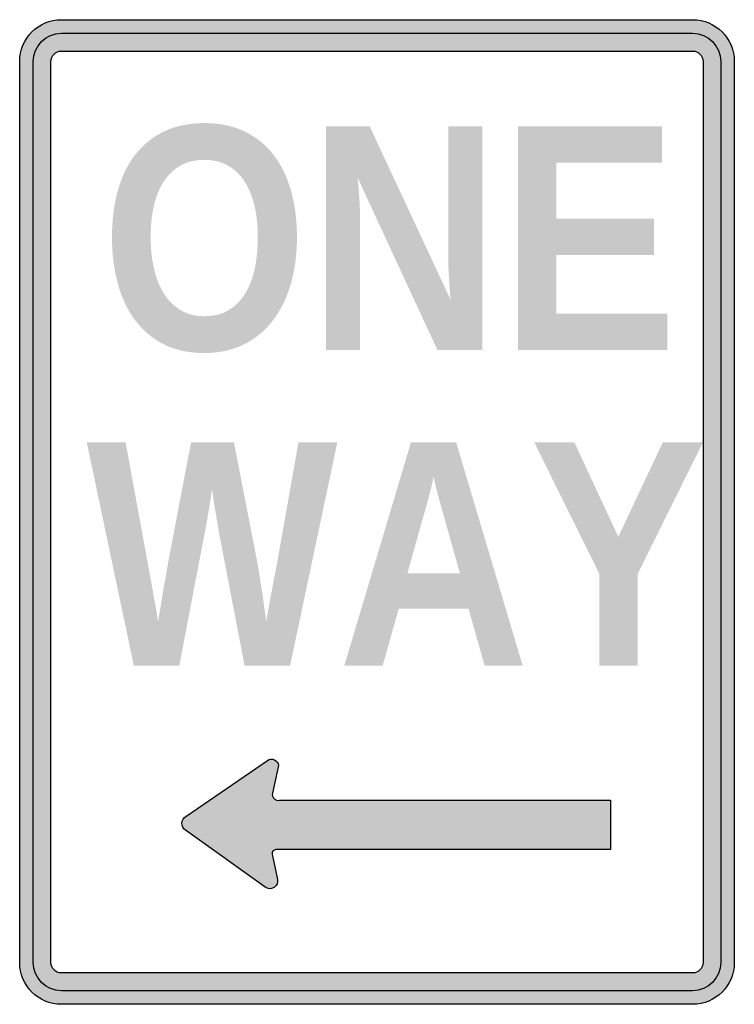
# Model space of a CAD drawing. Header units: inches. Extents: x -10.9 to 10.9, y -15 to 15.
import ezdxf

# ---------------------------------------------------------------- set-up
doc = ezdxf.new("R2010")
doc.units = ezdxf.units.IN
doc.header["$MEASUREMENT"] = 0

msp = doc.modelspace()

# ---------------------------------------------------------------- hatches: boundary and pattern name
h = msp.add_hatch(color=7)
edge = h.paths.add_edge_path()
edge.add_spline(control_points=[(-10.894, 13.728), (-10.894, 14.431), (-10.325, 15), (-9.623, 15)], knot_values=[0, 0, 0, 0, 1, 1, 1, 1], degree=3, periodic=0)
edge.add_line((-9.623, 15), (9.623, 15))
edge.add_spline(control_points=[(9.623, 15), (10.325, 15), (10.894, 14.431), (10.894, 13.728)], knot_values=[0, 0, 0, 0, 1, 1, 1, 1], degree=3, periodic=0)
edge.add_line((10.894, 13.728), (10.894, -13.728))
edge.add_spline(control_points=[(10.894, -13.728), (10.894, -14.431), (10.325, -15), (9.623, -15)], knot_values=[0, 0, 0, 0, 1, 1, 1, 1], degree=3, periodic=0)
edge.add_line((9.623, -15), (-9.623, -15))
edge.add_spline(control_points=[(-9.623, -15), (-10.325, -15), (-10.894, -14.431), (-10.894, -13.728)], knot_values=[0, 0, 0, 0, 1, 1, 1, 1], degree=3, periodic=0)
edge.add_line((-10.894, -13.728), (-10.894, 13.728))
edge = h.paths.add_edge_path(flags=0)
edge.add_spline(control_points=[(-9.94, 13.728), (-9.94, 13.813), (-9.907, 13.894), (-9.847, 13.953), (-9.788, 14.013), (-9.707, 14.046), (-9.623, 14.046)], knot_values=[0, 0, 0, 0, 1, 1, 1, 2, 2, 2, 2], degree=3, periodic=0)
edge.add_line((-9.623, 14.046), (9.623, 14.046))
edge.add_spline(control_points=[(9.623, 14.046), (9.707, 14.046), (9.788, 14.013), (9.847, 13.953), (9.907, 13.894), (9.94, 13.813), (9.94, 13.728)], knot_values=[0, 0, 0, 0, 1, 1, 1, 2, 2, 2, 2], degree=3, periodic=0)
edge.add_line((9.94, 13.728), (9.94, -13.728))
edge.add_spline(control_points=[(9.94, -13.728), (9.94, -13.813), (9.907, -13.894), (9.847, -13.953), (9.788, -14.013), (9.707, -14.046), (9.623, -14.046)], knot_values=[0, 0, 0, 0, 1, 1, 1, 2, 2, 2, 2], degree=3, periodic=0)
edge.add_line((9.623, -14.046), (-9.623, -14.046))
edge.add_spline(control_points=[(-9.623, -14.046), (-9.798, -14.046), (-9.94, -13.904), (-9.94, -13.728)], knot_values=[0, 0, 0, 0, 1, 1, 1, 1], degree=3, periodic=0)
edge.add_line((-9.94, -13.728), (-9.94, 13.728))
h = msp.add_hatch(color=7)
edge = h.paths.add_edge_path()
edge.add_line((9.623, 14.587), (-9.623, 14.587))
edge.add_spline(control_points=[(-9.623, 14.587), (-9.85, 14.587), (-10.068, 14.496), (-10.229, 14.335), (-10.39, 14.174), (-10.481, 13.956), (-10.481, 13.728)], knot_values=[0, 0, 0, 0, 1, 1, 1, 2, 2, 2, 2], degree=3, periodic=0)
edge.add_line((-10.481, 13.728), (-10.481, -13.728))
edge.add_spline(control_points=[(-10.481, -13.728), (-10.481, -13.956), (-10.39, -14.174), (-10.229, -14.335), (-10.068, -14.496), (-9.85, -14.587), (-9.623, -14.587)], knot_values=[0, 0, 0, 0, 1, 1, 1, 2, 2, 2, 2], degree=3, periodic=0)
edge.add_line((-9.623, -14.587), (9.623, -14.587))
edge.add_spline(control_points=[(9.623, -14.587), (9.85, -14.587), (10.068, -14.496), (10.229, -14.335), (10.39, -14.174), (10.481, -13.956), (10.481, -13.728)], knot_values=[0, 0, 0, 0, 1, 1, 1, 2, 2, 2, 2], degree=3, periodic=0)
edge.add_line((10.481, -13.728), (10.481, 13.728))
edge.add_spline(control_points=[(10.481, 13.728), (10.481, 13.956), (10.39, 14.174), (10.229, 14.335), (10.068, 14.496), (9.85, 14.587), (9.623, 14.587)], knot_values=[0, 0, 0, 0, 1, 1, 1, 2, 2, 2, 2], degree=3, periodic=0)
edge = h.paths.add_edge_path(flags=0)
edge.add_spline(control_points=[(9.623, 14.046), (9.798, 14.046), (9.94, 13.904), (9.94, 13.728)], knot_values=[0, 0, 0, 0, 1, 1, 1, 1], degree=3, periodic=0)
edge.add_line((9.94, 13.728), (9.94, -13.728))
edge.add_spline(control_points=[(9.94, -13.728), (9.94, -13.904), (9.798, -14.046), (9.623, -14.046)], knot_values=[0, 0, 0, 0, 1, 1, 1, 1], degree=3, periodic=0)
edge.add_line((9.623, -14.046), (-9.623, -14.046))
edge.add_spline(control_points=[(-9.623, -14.046), (-9.798, -14.046), (-9.94, -13.904), (-9.94, -13.728)], knot_values=[0, 0, 0, 0, 1, 1, 1, 1], degree=3, periodic=0)
edge.add_line((-9.94, -13.728), (-9.94, 13.728))
edge.add_spline(control_points=[(-9.94, 13.728), (-9.94, 13.904), (-9.798, 14.046), (-9.623, 14.046)], knot_values=[0, 0, 0, 0, 1, 1, 1, 1], degree=3, periodic=0)
edge.add_line((-9.623, 14.046), (9.623, 14.046))
h = msp.add_hatch(color=7)
edge = h.paths.add_edge_path()
edge.add_spline(control_points=[(-2.441, 8.376), (-2.441, 7.844), (-2.506, 7.361), (-2.634, 6.926), (-2.763, 6.491), (-2.949, 6.119), (-3.192, 5.81), (-3.436, 5.501), (-3.732, 5.263), (-4.081, 5.095), (-4.431, 4.928), (-4.826, 4.844), (-5.268, 4.844), (-5.735, 4.844), (-6.144, 4.932), (-6.495, 5.107), (-6.846, 5.283), (-7.139, 5.528), (-7.374, 5.842), (-7.609, 6.156), (-7.786, 6.529), (-7.903, 6.96), (-8.021, 7.392), (-8.08, 7.864), (-8.08, 8.376), (-8.08, 8.907), (-8.018, 9.387), (-7.896, 9.816), (-7.774, 10.244), (-7.592, 10.609), (-7.352, 10.91), (-7.112, 11.211), (-6.818, 11.443), (-6.468, 11.606), (-6.119, 11.768), (-5.717, 11.85), (-5.263, 11.85), (-4.809, 11.85), (-4.406, 11.768), (-4.055, 11.603), (-3.704, 11.439), (-3.409, 11.206), (-3.171, 10.903), (-2.932, 10.6), (-2.751, 10.235), (-2.627, 9.808), (-2.503, 9.382), (-2.441, 8.904), (-2.441, 8.376)], knot_values=[0, 0, 0, 0, 1, 1, 1, 2, 2, 2, 3, 3, 3, 4, 4, 4, 5, 5, 5, 6, 6, 6, 7, 7, 7, 8, 8, 8, 9, 9, 9, 10, 10, 10, 11, 11, 11, 12, 12, 12, 13, 13, 13, 14, 14, 14, 15, 15, 15, 16, 16, 16, 16], degree=3, periodic=0)
edge = h.paths.add_edge_path(flags=0)
edge.add_spline(control_points=[(-3.635, 8.376), (-3.635, 8.733), (-3.669, 9.056), (-3.738, 9.345), (-3.808, 9.633), (-3.911, 9.88), (-4.048, 10.086), (-4.185, 10.292), (-4.354, 10.451), (-4.557, 10.562), (-4.76, 10.673), (-4.995, 10.729), (-5.263, 10.729), (-5.537, 10.729), (-5.775, 10.673), (-5.978, 10.562), (-6.181, 10.451), (-6.352, 10.292), (-6.49, 10.086), (-6.629, 9.88), (-6.732, 9.633), (-6.799, 9.345), (-6.867, 9.056), (-6.901, 8.733), (-6.901, 8.376), (-6.901, 8.021), (-6.866, 7.697), (-6.797, 7.402), (-6.728, 7.108), (-6.624, 6.854), (-6.488, 6.641), (-6.351, 6.429), (-6.18, 6.263), (-5.975, 6.144), (-5.771, 6.024), (-5.535, 5.965), (-5.268, 5.965), (-4.981, 5.965), (-4.735, 6.025), (-4.531, 6.146), (-4.326, 6.267), (-4.157, 6.434), (-4.023, 6.649), (-3.89, 6.863), (-3.792, 7.117), (-3.729, 7.412), (-3.666, 7.707), (-3.635, 8.028), (-3.635, 8.376)], knot_values=[0, 0, 0, 0, 1, 1, 1, 2, 2, 2, 3, 3, 3, 4, 4, 4, 5, 5, 5, 6, 6, 6, 7, 7, 7, 8, 8, 8, 9, 9, 9, 10, 10, 10, 11, 11, 11, 12, 12, 12, 13, 13, 13, 14, 14, 14, 15, 15, 15, 16, 16, 16, 16], degree=3, periodic=0)
h = msp.add_hatch(color=7)
edge = h.paths.add_edge_path()
edge.add_line((1.84, 4.941), (-0.591, 10.183))
edge.add_spline(control_points=[(-0.591, 10.183), (-0.578, 10.041), (-0.565, 9.899), (-0.552, 9.758), (-0.542, 9.635), (-0.534, 9.503), (-0.528, 9.361), (-0.521, 9.22), (-0.518, 9.084), (-0.518, 8.956)], knot_values=[0, 0, 0, 0, 1, 1, 1, 2, 2, 2, 3, 3, 3, 3], degree=3, periodic=0)
edge.add_line((-0.518, 8.956), (-0.518, 4.941))
edge.add_line((-0.518, 4.941), (-1.557, 4.941))
edge.add_line((-1.557, 4.941), (-1.557, 11.748))
edge.add_line((-1.557, 11.748), (-0.223, 11.748))
edge.add_line((-0.223, 11.748), (2.246, 6.462))
edge.add_spline(control_points=[(2.246, 6.462), (2.233, 6.598), (2.221, 6.74), (2.212, 6.888), (2.202, 7.013), (2.193, 7.155), (2.185, 7.313), (2.177, 7.471), (2.173, 7.63), (2.173, 7.791)], knot_values=[0, 0, 0, 0, 1, 1, 1, 2, 2, 2, 3, 3, 3, 3], degree=3, periodic=0)
edge.add_line((2.173, 7.791), (2.173, 11.748))
edge.add_line((2.173, 11.748), (3.212, 11.748))
edge.add_line((3.212, 11.748), (3.212, 4.941))
edge.add_line((3.212, 4.941), (1.84, 4.941))
for points in [[(4.299, 4.941), (4.299, 11.748), (8.691, 11.748), (8.691, 10.647), (5.468, 10.647), (5.468, 8.936), (8.449, 8.936), (8.449, 7.835), (5.468, 7.835), (5.468, 6.042), (8.85, 6.042), (8.85, 4.941), (4.299, 4.941)], [(7.945, -1.892), (7.945, -4.685), (6.781, -4.685), (6.781, -1.892), (4.795, 2.123), (6.018, 2.123), (7.356, -0.756), (8.714, 2.123), (9.936, 2.123), (7.945, -1.892)]]:
    msp.add_hatch(color=7).paths.add_polyline_path(points)
h = msp.add_hatch(color=7)
edge = h.paths.add_edge_path()
edge.add_line((-2.65, -4.685), (-4.037, -4.685))
edge.add_line((-4.037, -4.685), (-4.795, -0.747))
edge.add_spline(control_points=[(-4.795, -0.747), (-4.818, -0.628), (-4.842, -0.486), (-4.868, -0.322)], knot_values=[0, 0, 0, 0, 1, 1, 1, 1], degree=3, periodic=0)
edge.add_line((-4.868, -0.322), (-4.95, 0.157))
edge.add_spline(control_points=[(-4.95, 0.157), (-4.979, 0.334), (-5.005, 0.518), (-5.027, 0.708)], knot_values=[0, 0, 0, 0, 1, 1, 1, 1], degree=3, periodic=0)
edge.add_spline(control_points=[(-5.027, 0.708), (-5.027, 0.708), (-5.056, 0.522), (-5.114, 0.152)], knot_values=[0, 0, 0, 0, 1, 1, 1, 1], degree=3, periodic=0)
edge.add_spline(control_points=[(-5.114, 0.152), (-5.114, 0.152), (-5.127, 0.073), (-5.153, -0.085), (-5.166, -0.169), (-5.18, -0.249), (-5.197, -0.326)], knot_values=[0, 0, 0, 0, 1, 1, 1, 2, 2, 2, 2], degree=3, periodic=0)
edge.add_line((-5.197, -0.326), (-5.235, -0.554))
edge.add_spline(control_points=[(-5.235, -0.554), (-5.248, -0.624), (-5.261, -0.689), (-5.274, -0.747)], knot_values=[0, 0, 0, 0, 1, 1, 1, 1], degree=3, periodic=0)
edge.add_line((-5.274, -0.747), (-6.028, -4.685))
edge.add_line((-6.028, -4.685), (-7.414, -4.685))
edge.add_line((-7.414, -4.685), (-8.849, 2.123))
edge.add_line((-8.849, 2.123), (-7.665, 2.123))
edge.add_line((-7.665, 2.123), (-6.97, -1.665))
edge.add_line((-6.97, -1.665), (-6.859, -2.274))
edge.add_line((-6.859, -2.274), (-6.762, -2.81))
edge.add_spline(control_points=[(-6.762, -2.81), (-6.73, -2.993), (-6.701, -3.169), (-6.675, -3.337)], knot_values=[0, 0, 0, 0, 1, 1, 1, 1], degree=3, periodic=0)
edge.add_line((-6.675, -3.337), (-6.559, -2.641))
edge.add_spline(control_points=[(-6.559, -2.641), (-6.559, -2.641), (-6.543, -2.541), (-6.511, -2.341)], knot_values=[0, 0, 0, 0, 1, 1, 1, 1], degree=3, periodic=0)
edge.add_line((-6.511, -2.341), (-6.453, -2.037))
edge.add_line((-6.453, -2.037), (-6.404, -1.747))
edge.add_line((-6.404, -1.747), (-6.361, -1.501))
edge.add_line((-6.361, -1.501), (-5.67, 2.123))
edge.add_line((-5.67, 2.123), (-4.361, 2.123))
edge.add_line((-4.361, 2.123), (-3.655, -1.501))
edge.add_spline(control_points=[(-3.655, -1.501), (-3.639, -1.578), (-3.625, -1.663), (-3.612, -1.757)], knot_values=[0, 0, 0, 0, 1, 1, 1, 1], degree=3, periodic=0)
edge.add_line((-3.612, -1.757), (-3.563, -2.056))
edge.add_spline(control_points=[(-3.563, -2.056), (-3.547, -2.156), (-3.531, -2.257), (-3.515, -2.358), (-3.499, -2.46), (-3.485, -2.559), (-3.472, -2.655)], knot_values=[0, 0, 0, 0, 1, 1, 1, 2, 2, 2, 2], degree=3, periodic=0)
edge.add_line((-3.472, -2.655), (-3.375, -3.337))
edge.add_spline(control_points=[(-3.375, -3.337), (-3.375, -3.337), (-3.343, -3.15), (-3.278, -2.776)], knot_values=[0, 0, 0, 0, 1, 1, 1, 1], degree=3, periodic=0)
edge.add_spline(control_points=[(-3.278, -2.776), (-3.278, -2.776), (-3.245, -2.596), (-3.177, -2.235), (-3.141, -2.038), (-3.104, -1.848), (-3.066, -1.665)], knot_values=[0, 0, 0, 0, 1, 1, 1, 2, 2, 2, 2], degree=3, periodic=0)
edge.add_line((-3.066, -1.665), (-2.394, 2.123))
edge.add_line((-2.394, 2.123), (-1.21, 2.123))
edge.add_line((-1.21, 2.123), (-2.65, -4.685))
h = msp.add_hatch(color=7)
h.paths.add_polyline_path([(3.283, -4.685), (2.79, -2.945), (0.664, -2.945), (0.171, -4.685), (-0.998, -4.685), (1.036, 2.123), (2.413, 2.123), (4.443, -4.685), (3.283, -4.685)])
edge = h.paths.add_edge_path(flags=0)
edge.add_spline(control_points=[(1.978, 0.084), (1.978, 0.084), (1.946, 0.199), (1.882, 0.427)], knot_values=[0, 0, 0, 0, 1, 1, 1, 1], degree=3, periodic=0)
edge.add_spline(control_points=[(1.882, 0.427), (1.853, 0.54), (1.827, 0.643), (1.804, 0.737)], knot_values=[0, 0, 0, 0, 1, 1, 1, 1], degree=3, periodic=0)
edge.add_line((1.804, 0.737), (1.747, 0.973))
edge.add_spline(control_points=[(1.747, 0.973), (1.734, 1.034), (1.727, 1.068), (1.727, 1.075)], knot_values=[0, 0, 0, 0, 1, 1, 1, 1], degree=3, periodic=0)
edge.add_spline(control_points=[(1.727, 1.075), (1.724, 1.065), (1.716, 1.03), (1.703, 0.968), (1.69, 0.907), (1.672, 0.83), (1.65, 0.737), (1.627, 0.643), (1.602, 0.54), (1.573, 0.427)], knot_values=[0, 0, 0, 0, 1, 1, 1, 2, 2, 2, 3, 3, 3, 3], degree=3, periodic=0)
edge.add_line((1.573, 0.427), (1.476, 0.084))
edge.add_line((1.476, 0.084), (0.925, -1.873))
edge.add_line((0.925, -1.873), (2.529, -1.873))
edge.add_line((2.529, -1.873), (1.978, 0.084))
h = msp.add_hatch(color=7)
edge = h.paths.add_edge_path()
edge.add_line((7.115, -10.286), (-3.071, -10.286))
edge.add_spline(control_points=[(-3.071, -10.286), (-3.115, -10.286), (-3.157, -10.309), (-3.181, -10.346), (-3.205, -10.384), (-3.208, -10.431), (-3.189, -10.472)], knot_values=[0, 0, 0, 0, 1, 1, 1, 2, 2, 2, 2], degree=3, periodic=0)
edge.add_line((-3.189, -10.472), (-3.037, -11.197))
edge.add_spline(control_points=[(-3.037, -11.197), (-3.018, -11.286), (-3.053, -11.377), (-3.125, -11.431), (-3.197, -11.486), (-3.295, -11.493), (-3.375, -11.451)], knot_values=[0, 0, 0, 0, 1, 1, 1, 2, 2, 2, 2], degree=3, periodic=0)
edge.add_line((-3.375, -11.451), (-5.841, -9.695))
edge.add_spline(control_points=[(-5.841, -9.695), (-5.91, -9.646), (-5.95, -9.565), (-5.946, -9.48), (-5.943, -9.395), (-5.897, -9.317), (-5.824, -9.273)], knot_values=[0, 0, 0, 0, 1, 1, 1, 2, 2, 2, 2], degree=3, periodic=0)
edge.add_line((-5.824, -9.273), (-3.341, -7.569))
edge.add_spline(control_points=[(-3.341, -7.569), (-3.278, -7.526), (-3.198, -7.519), (-3.129, -7.55), (-3.06, -7.581), (-3.012, -7.645), (-3.003, -7.72)], knot_values=[0, 0, 0, 0, 1, 1, 1, 2, 2, 2, 2], degree=3, periodic=0)
edge.add_line((-3.003, -7.72), (-3.189, -8.564))
edge.add_spline(control_points=[(-3.189, -8.564), (-3.202, -8.626), (-3.184, -8.69), (-3.139, -8.734), (-3.095, -8.779), (-3.031, -8.797), (-2.969, -8.784)], knot_values=[0, 0, 0, 0, 1, 1, 1, 2, 2, 2, 2], degree=3, periodic=0)
edge.add_line((-2.969, -8.784), (7.115, -8.784))
edge.add_line((7.115, -8.784), (7.115, -10.286))

# ---------------------------------------------------------------- linework, layer by layer
at = {"color": 7}
for points in [[(-9.623, 15), (9.623, 15)], [(-9.623, 14.587), (9.623, 14.587)], [(-9.623, 14.046), (9.623, 14.046)], [(-10.894, -13.728), (-10.894, 13.728)], [(-10.481, -13.728), (-10.481, 13.728)], [(-9.94, -13.728), (-9.94, 13.728)], [(9.94, 13.728), (9.94, -13.728)], [(10.481, 13.728), (10.481, -13.728)], [(10.894, 13.728), (10.894, -13.728)], [(-5.824, -9.273), (-3.341, -7.569)], [(-3.003, -7.72), (-3.189, -8.564)], [(-2.969, -8.784), (7.115, -8.784), (7.115, -10.286)], [(-3.375, -11.451), (-5.841, -9.695)], [(-3.189, -10.472), (-3.037, -11.197)], [(7.115, -10.286), (-3.071, -10.286)], [(9.623, -14.046), (-9.623, -14.046)], [(9.623, -14.587), (-9.623, -14.587)], [(9.623, -15), (-9.623, -15)]]:
    msp.add_lwpolyline(points, dxfattribs=at)
for points in [[(-10.894, 13.728), (-10.894, 14.431), (-10.325, 15), (-9.623, 15)], [(9.623, 15), (10.325, 15), (10.894, 14.431), (10.894, 13.728)], [(-10.481, 13.728), (-10.481, 14.202), (-10.097, 14.587), (-9.623, 14.587)], [(9.623, 14.587), (10.097, 14.587), (10.481, 14.202), (10.481, 13.728)], [(-9.623, -15), (-10.325, -15), (-10.894, -14.431), (-10.894, -13.728)], [(-9.623, -14.587), (-10.097, -14.587), (-10.481, -14.202), (-10.481, -13.728)], [(-9.623, -14.046), (-9.798, -14.046), (-9.94, -13.904), (-9.94, -13.728)], [(10.894, -13.728), (10.894, -14.431), (10.325, -15), (9.623, -15)], [(10.481, -13.728), (10.481, -14.202), (10.097, -14.587), (9.623, -14.587)]]:
    msp.add_open_spline(points, degree=3, dxfattribs=at)
for points in [[(-9.94, 13.728), (-9.94, 13.813), (-9.907, 13.894), (-9.847, 13.953), (-9.788, 14.013), (-9.707, 14.046), (-9.623, 14.046)], [(9.623, 14.046), (9.707, 14.046), (9.788, 14.013), (9.847, 13.953), (9.907, 13.894), (9.94, 13.813), (9.94, 13.728)], [(-3.341, -7.569), (-3.278, -7.526), (-3.198, -7.519), (-3.129, -7.55), (-3.06, -7.581), (-3.012, -7.645), (-3.003, -7.72)], [(-3.189, -8.564), (-3.202, -8.626), (-3.184, -8.69), (-3.139, -8.734), (-3.095, -8.779), (-3.031, -8.797), (-2.969, -8.784)], [(-5.841, -9.695), (-5.91, -9.646), (-5.95, -9.565), (-5.946, -9.48), (-5.943, -9.395), (-5.897, -9.317), (-5.824, -9.273)], [(-3.071, -10.286), (-3.115, -10.286), (-3.157, -10.309), (-3.181, -10.346), (-3.205, -10.384), (-3.208, -10.431), (-3.189, -10.472)], [(-3.037, -11.197), (-3.018, -11.286), (-3.053, -11.377), (-3.125, -11.431), (-3.197, -11.486), (-3.295, -11.493), (-3.375, -11.451)], [(9.94, -13.728), (9.94, -13.813), (9.907, -13.894), (9.847, -13.953), (9.788, -14.013), (9.707, -14.046), (9.623, -14.046)]]:
    msp.add_open_spline(points, degree=3, knots=[0, 0, 0, 0, 1, 1, 1, 2, 2, 2, 2], dxfattribs=at)

doc.saveas('drawing.dxf')
